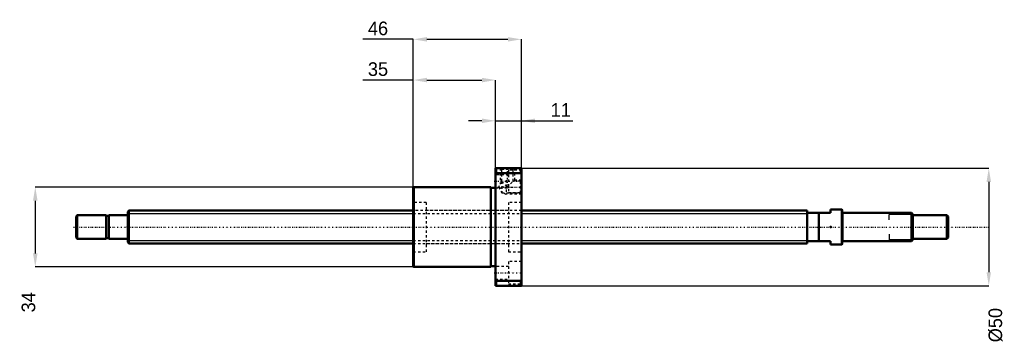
# Model space of a CAD drawing. Header units: millimetres. Extents: x -46 to 373, y -50 to 88.
import ezdxf

# ---------------------------------------------------------------- set-up
doc = ezdxf.new("R2010")
doc.units = ezdxf.units.MM
doc.linetypes.add('Center', pattern=[1.5, 0.45, -0.5, 0.05, -0.5])
doc.linetypes.add('Dashed', pattern=[2, 1, -1])
for name, color, linetype, lineweight in [('2d ConnectionPoints', 7, 'Continuous', 50), ('AM_0', 7, 'Continuous', 50), ('AM_4', 3, 'Continuous', 25), ('AM_5', 3, 'Continuous', 25), ('AM_7', 7, 'Center', 25), ('AM_9', 6, 'Dashed', 25)]:
    doc.layers.add(name, color=color, linetype=linetype, lineweight=lineweight)
doc.dimstyles.new('ISO-25', dxfattribs={"dimtxt": 2.5, "dimasz": 2.5, "dimexe": 1.25, "dimexo": 0.625, "dimtad": 1, "dimtxsty": 'Standard', "dimcen": 2.5, "dimadec": 0, "dimazin": 0, "dimtfac": 1, "dimtmove": 0, "dimatfit": 3, "dimfxl": 0, "dimarcsym": 0})

# ---------------------------------------------------------------- blocks, each defined once
blk = doc.blocks.new('1_BNK_1408_2_5RRG0_371LC5YRR0_Nut_0_in_BNK1408_2_5RRG0_371LC5Y_167_50__4')
at = {"layer": 'AM_0'}
for p, q in [((167.5, 25), (156.5, 25)), ((156.5, 25), (156.5, -25)), ((156.5, 22.56), (156.75, 22.87)), ((156.75, 25), (156.75, 22.87)), ((156.75, 22.87), (167.25, 22.87)), ((167.25, 25), (167.25, 22.87)), ((167.25, 22.87), (167.5, 22.56)), ((167.5, 25), (167.5, -25)), ((121.75, 17), (121.5, 16.75)), ((121.75, 17), (121.75, -17)), ((154.5, 17), (121.75, 17)), ((154.5, 17), (154.5, -17)), ((121.5, 16.75), (121.5, -16.75)), ((156.5, 16.7), (154.5, 16.7)), ((121.5, -16.75), (121.75, -17)), ((154.5, -16.7), (156.5, -16.7)), ((121.75, -17), (154.5, -17)), ((156.75, -22.87), (156.5, -22.56)), ((156.5, -25), (167.5, -25)), ((167.25, -22.87), (156.75, -22.87)), ((156.75, -22.87), (156.75, -25)), ((167.5, -22.56), (167.25, -22.87)), ((167.25, -22.87), (167.25, -25))]:
    blk.add_line(p, q, dxfattribs=at)
at = {"layer": 'AM_5', "linetype": 'Dashed'}
for p, q in [((158.5, 25), (158.5, 18.3)), ((164.5, 25), (164.5, 19.46)), ((160, 17), (158.5, 17)), ((161, 20), (161, 14)), ((163, 17), (164.5, 17)), ((167.5, 20), (163.96, 20)), ((160.06, 14.54), (161, 14)), ((167.5, 14), (161, 14))]:
    blk.add_line(p, q, dxfattribs=at)
at = {"layer": 'AM_7'}
for p, q in [((161.5, 25.4), (161.5, 16.6)), ((155.95, 19.49), (168.05, 19.49)), ((157.26, 17), (167.99, 17)), ((155.95, -19.49), (168.05, -19.49))]:
    blk.add_line(p, q, dxfattribs=at)
at = {"layer": 'AM_9'}
for p, q in [((162, 22.24), (156.5, 22.24)), ((158.5, 25), (159.04, 24.46)), ((159.04, 24.46), (159.04, 19.24)), ((163.96, 24.46), (159.04, 24.46)), ((162, 24.24), (162, 14.74)), ((167.5, 24.24), (162, 24.24)), ((163.96, 24.46), (164.5, 25)), ((163.96, 19.46), (163.96, 24.46)), ((159.04, 19.24), (157.75, 17)), ((157.75, 17), (159.17, 14.54)), ((159.17, 19.33), (159.17, 14.54)), ((159.17, 19.33), (161.5, 17)), ((161.5, 17), (163.96, 19.46)), ((166.96, 19.46), (163.96, 19.46)), ((167.5, 20), (166.96, 19.46)), ((166.96, 19.46), (166.96, 14.54)), ((156.5, 16.74), (162, 16.74)), ((159.17, 14.54), (166.96, 14.54)), ((162, 14.74), (167.5, 14.74)), ((166.96, 14.54), (167.5, 14)), ((127, 10.5), (121.5, 10.5)), ((127, 10.5), (127, -10.5)), ((162, 10.5), (162, -10.5)), ((167.5, 10.5), (162, 10.5)), ((162, 7), (127, 7)), ((127, -7), (162, -7)), ((121.5, -10.5), (127, -10.5)), ((162, -10.5), (167.5, -10.5)), ((162, -16.74), (156.5, -16.74)), ((162, -14.74), (162, -24.24)), ((167.5, -14.74), (162, -14.74)), ((156.5, -22.24), (162, -22.24)), ((162, -24.24), (167.5, -24.24))]:
    blk.add_line(p, q, dxfattribs=at)
blk.add_lwpolyline([(159.04, 19.24), (159.05, 19.24), (159.09, 19.27), (159.17, 19.33)], dxfattribs=at)
blk = doc.blocks.new('2_BNK_1408_2_5RRG0_371LC5Y_Shaft_0_in_BNK1408_2_5RRG0_371LC5Y_167_50__4')
at = {"layer": 'AM_0'}
for p, q in [((-21.5, 5), (-22, 4.5)), ((-22, 4.5), (-22, -4.5)), ((-9.15, 5), (-21.5, 5)), ((-21.5, 5), (-21.5, -5)), ((-9.15, 5), (-9.15, -5)), ((-8, 4.8), (-9.15, 4.8)), ((-8, 5), (-8, -5)), ((-0.2, 5), (-8, 5)), ((0.5, 7), (0, 6.5)), ((0, 6.5), (0, -6.5)), ((121.5, 7), (0.5, 7)), ((0.5, 7), (0.5, -7)), ((289, 7), (167.5, 7)), ((289, 7), (289, -7)), ((299, 6), (289, 6)), ((294, 6), (294, -6)), ((303.8, 7.5), (299, 7.5)), ((299, 7.5), (299, 6)), ((304, 7.3), (303.8, 7.5)), ((303.8, 7.5), (303.8, -7.5)), ((304, 7.3), (304, -7.3)), ((333.5, 6), (304.2, 6)), ((333.5, 6), (333.5, -6)), ((334, 5.5), (333.5, 6)), ((334, 5.5), (334, -5.5)), ((348.5, 5), (334, 5)), ((348.5, 5), (348.5, -5)), ((349, 4.5), (348.5, 5)), ((349, 4.5), (349, -4.5)), ((-22, -4.5), (-21.5, -5)), ((-21.5, -5), (-9.15, -5)), ((-9.15, -4.8), (-8, -4.8)), ((-8, -5), (-0.2, -5)), ((0, -6.5), (0.5, -7)), ((0.5, -7), (121.5, -7)), ((167.5, -7), (289, -7)), ((289, -6), (299, -6)), ((299, -6), (299, -7.5)), ((299, -7.5), (303.8, -7.5)), ((303.8, -7.5), (304, -7.3)), ((304.2, -6), (333.5, -6)), ((333.5, -6), (334, -5.5)), ((334, -5), (348.5, -5)), ((348.5, -5), (349, -4.5))]:
    blk.add_line(p, q, dxfattribs=at)
for centre, start, end in [((-0.2, 5.2), 270, 0), ((304.2, 6.2), 180, 270), ((-0.2, -5.2), 360, 90), ((304.2, -6.2), 90, 180)]:
    blk.add_arc(centre, 0.2, start, end, dxfattribs=at)
at = {"layer": 'AM_4'}
for p, q in [((-0.2, 5), (-0.2, -5)), ((304.2, 6), (304.2, -6))]:
    blk.add_line(p, q, dxfattribs=at)
at = {"layer": 'AM_5'}
for p, q in [((0, 5.773), (121.5, 5.773)), ((167.5, 5.773), (289, 5.773)), ((289, 3.5), (289, 5.773)), ((334, 5.3865), (324, 5.3865)), ((324, 3), (324, 5.3865)), ((289, -3.5), (289, -5.773)), ((324, -3), (324, -5.3865)), ((0, -5.773), (121.5, -5.773)), ((167.5, -5.773), (289, -5.773)), ((334, -5.3865), (324, -5.3865))]:
    blk.add_line(p, q, dxfattribs=at)
at = {"layer": 'AM_5', "linetype": 'Dashed'}
for p, q in [((121.5, 5.773), (167.5, 5.773)), ((121.5, -5.773), (167.5, -5.773))]:
    blk.add_line(p, q, dxfattribs=at)
at = {"layer": 'AM_7'}
blk.add_line((-23.1, 0), (366.45, 0), dxfattribs=at)
at = {"layer": 'AM_9'}
for p, q in [((167.5, 7), (121.5, 7)), ((121.5, -7), (167.5, -7))]:
    blk.add_line(p, q, dxfattribs=at)
blk = doc.blocks.new('*D3')
at = {"layer": 'AM_5', "color": 0, "lineweight": -2}
for p, q in [((121.75, 17), (-39.34, 17)), ((-39.34, 11.22), (-39.34, -11.22)), ((121.75, -17), (-39.34, -17))]:
    blk.add_line(p, q, dxfattribs=at)
at = {"layer": 'AM_5', "color": 0}
for points in [[(-38.38, 11.22), (-40.3, 11.22), (-39.34, 17)], [(-40.3, -11.22), (-38.38, -11.22), (-39.34, -17)]]:
    blk.add_solid(points, dxfattribs=at)
at = {"layer": 'Defpoints', "color": 0}
for p in [(121.75, 17), (-39.34, -17), (121.75, -17)]:
    blk.add_point(p, dxfattribs=at)
at = {"layer": 'AM_5', "color": 0, "insert": (-42.23, -32.03), "char_height": 5.78, "attachment_point": 5, "rotation": 90}
blk.add_mtext('34', dxfattribs=at)
blk = doc.blocks.new('*D4')
at = {"layer": 'AM_5', "color": 0, "lineweight": -2}
for p, q in [((121.5, 62.57), (100.06, 62.57)), ((121.5, 16.75), (121.5, 62.57)), ((127.28, 62.57), (150.72, 62.57)), ((156.5, 25), (156.5, 62.57))]:
    blk.add_line(p, q, dxfattribs=at)
at = {"layer": 'AM_5', "color": 0}
for points in [[(127.28, 63.53), (127.28, 61.61), (121.5, 62.57)], [(150.72, 61.61), (150.72, 63.53), (156.5, 62.57)]]:
    blk.add_solid(points, dxfattribs=at)
at = {"layer": 'Defpoints', "color": 0}
for p in [(156.5, 62.57), (156.5, 25), (121.5, 16.75)]:
    blk.add_point(p, dxfattribs=at)
at = {"layer": 'AM_5', "color": 0, "insert": (106.47, 67.19), "char_height": 5.78, "attachment_point": 5}
blk.add_mtext('35', dxfattribs=at)
blk = doc.blocks.new('*D5')
at = {"layer": 'AM_5', "color": 0, "lineweight": -2}
for p, q in [((121.5, 79.91), (100.06, 79.91)), ((121.5, 16.75), (121.5, 79.91)), ((127.28, 79.91), (161.72, 79.91)), ((167.5, 25), (167.5, 79.91))]:
    blk.add_line(p, q, dxfattribs=at)
at = {"layer": 'AM_5', "color": 0}
for points in [[(127.28, 80.87), (127.28, 78.95), (121.5, 79.91)], [(161.72, 78.95), (161.72, 80.87), (167.5, 79.91)]]:
    blk.add_solid(points, dxfattribs=at)
at = {"layer": 'Defpoints', "color": 0}
for p in [(167.5, 79.91), (167.5, 25), (121.5, 16.75)]:
    blk.add_point(p, dxfattribs=at)
at = {"layer": 'AM_5', "color": 0, "insert": (106.47, 84.53), "char_height": 5.78, "attachment_point": 5}
blk.add_mtext('46', dxfattribs=at)
blk = doc.blocks.new('*D6')
at = {"layer": 'AM_5', "color": 0, "lineweight": -2}
for p, q in [((150.72, 45.23), (144.94, 45.23)), ((156.5, 25), (156.5, 45.23)), ((156.5, 45.23), (167.5, 45.23)), ((167.5, 25), (167.5, 45.23)), ((167.5, 45.23), (189.41, 45.23)), ((173.28, 45.23), (179.06, 45.23))]:
    blk.add_line(p, q, dxfattribs=at)
at = {"layer": 'AM_5', "color": 0}
for points in [[(150.72, 44.27), (150.72, 46.19), (156.5, 45.23)], [(173.28, 46.19), (173.28, 44.27), (167.5, 45.23)]]:
    blk.add_solid(points, dxfattribs=at)
at = {"layer": 'Defpoints', "color": 0}
for p in [(167.5, 45.23), (156.5, 25), (167.5, 25)]:
    blk.add_point(p, dxfattribs=at)
at = {"layer": 'AM_5', "color": 0, "insert": (184.23, 49.85), "char_height": 5.78, "attachment_point": 5}
blk.add_mtext('11', dxfattribs=at)
blk = doc.blocks.new('*D7')
at = {"layer": 'AM_5', "color": 0, "lineweight": -2}
for p, q in [((167.5, 25), (366.34, 25)), ((366.34, 19.22), (366.34, -19.22)), ((167.5, -25), (366.34, -25))]:
    blk.add_line(p, q, dxfattribs=at)
at = {"layer": 'AM_5', "color": 0}
for points in [[(367.3, 19.22), (365.38, 19.22), (366.34, 25)], [(365.38, -19.22), (367.3, -19.22), (366.34, -25)]]:
    blk.add_solid(points, dxfattribs=at)
at = {"layer": 'Defpoints', "color": 0}
for p in [(167.5, 25), (167.5, -25), (366.34, -25)]:
    blk.add_point(p, dxfattribs=at)
at = {"layer": 'AM_5', "color": 0, "insert": (369.23, -41.76), "char_height": 5.78, "attachment_point": 5, "rotation": 90}
blk.add_mtext('Ø50', dxfattribs=at)

msp = doc.modelspace()

# ---------------------------------------------------------------- linework, layer by layer
at = {"layer": '2d ConnectionPoints'}
for p in [(0, 0), (299, 0)]:
    msp.add_point(p, dxfattribs=at)

# ---------------------------------------------------------------- block references
for name in ['1_BNK_1408_2_5RRG0_371LC5YRR0_Nut_0_in_BNK1408_2_5RRG0_371LC5Y_167_50__4', '2_BNK_1408_2_5RRG0_371LC5Y_Shaft_0_in_BNK1408_2_5RRG0_371LC5Y_167_50__4']:
    msp.add_blockref(name, (0, 0))

# ---------------------------------------------------------------- dimensions: what is measured, and where the dimension line sits
at = {"layer": 'AM_5'}
for base, p1, p2, text, picture, middle in [((167.5, 79.91), (121.5, 16.75), (167.5, 25), '46', '*D5', (106.472, 79.91)), ((156.5, 62.57), (121.5, 16.75), (156.5, 25), '35', '*D4', (106.472, 62.57)), ((167.5, 45.23), (156.5, 25), (167.5, 25), '11', '*D6', (184.234, 45.23))]:
    dim = msp.add_linear_dim(base=base, p1=p1, p2=p2, text=text, dimstyle='ISO-25', override={"dimtxt": 5.78, "dimasz": 5.78, "dimexe": 0, "dimexo": 0, "dimgap": 1.734}, dxfattribs=at)
    dim.commit()
    dim.dimension.update_dxf_attribs({"geometry": picture, "text_midpoint": middle, "dimtype": 160})
for base, p1, p2, text, picture, middle in [((366.34, -25), (167.5, 25), (167.5, -25), 'Ø50', '*D7', (369.23, -41.762)), ((-39.34, -17), (121.75, 17), (121.75, -17), '34', '*D3', (-42.23, -32.028))]:
    dim = msp.add_linear_dim(base=base, p1=p1, p2=p2, angle=90, text=text, dimstyle='ISO-25', override={"dimtxt": 5.78, "dimasz": 5.78, "dimexe": 0, "dimexo": 0, "dimgap": 1.734}, dxfattribs=at)
    dim.commit()
    dim.dimension.update_dxf_attribs({"geometry": picture, "text_midpoint": middle, "dimtype": 160, "text_rotation": 90})

doc.saveas('drawing.dxf')
